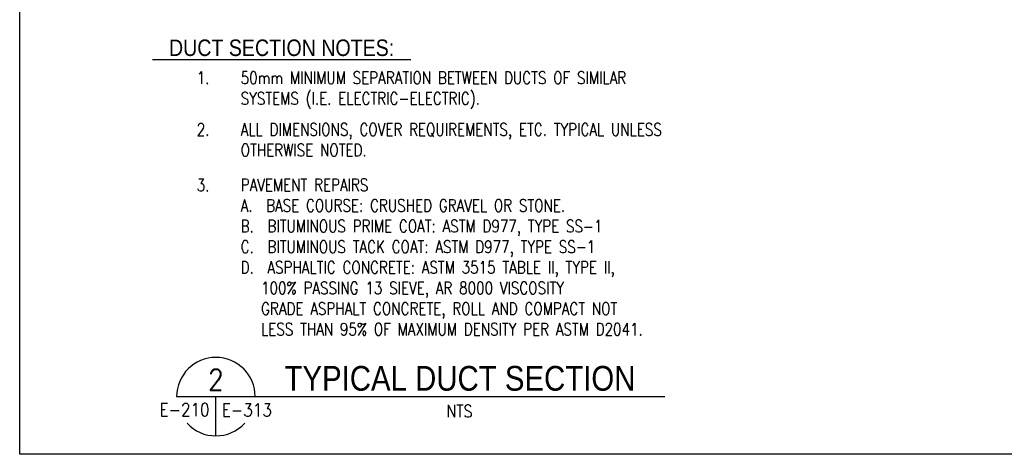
# Paper-space layout 'E-313' of a CAD drawing. Header units: millimetres. Extents: x 26 to 826, y 19 to 575.
# Tile 1 of 7: x 26 to 265, y 19 to 124. Entities that reach past the tile are written whole.
import ezdxf
from ezdxf.enums import TextEntityAlignment as Align

# ---------------------------------------------------------------- set-up
doc = ezdxf.new("R2010")
doc.units = ezdxf.units.MM
for name, color, linetype in [('D-DETL-TEXT', 2, 'Continuous'), ('E-ANNO-TEXT-', 5, 'Continuous'), ('E-ANNO-TEXT-TITL', 5, 'Continuous')]:
    doc.layers.add(name, color=color, linetype=linetype)
doc.styles.add('HELV', font='helv.shx', dxfattribs={"width": 0.85, "height": 0.25})
doc.styles.add('ROMANS', font='ROMANS.shx', dxfattribs={"width": 0.8})

psp = doc.layouts.new('E-313')

# ---------------------------------------------------------------- linework, layer by layer
at = {"layer": 'D-DETL-TEXT', "color": 5}
for p, q in [((58.61, 114.59), (121.26, 114.59)), ((83.53, 32.82), (182.88, 32.82))]:
    psp.add_line(p, q, dxfattribs=at)
at = {"layer": 'Defpoints'}
psp.add_lwpolyline([(26.42, 575.17), (776.41, 575.17), (776.41, 18.83), (26.42, 18.83)], close=True, dxfattribs=at)
at = {"layer": 'E-ANNO-TEXT-'}
for start, end in [(0, 180), (222.8054, 317.1946)]:
    psp.add_arc((74.01, 32.82), 9.52, start, end, dxfattribs=at)
at = {"layer": 'E-ANNO-TEXT-TITL', "lineweight": -3}
for p, q in [((64.48, 32.82), (83.53, 32.82)), ((74, 23.3), (74, 32.82))]:
    psp.add_line(p, q, dxfattribs=at)

# ---------------------------------------------------------------- texts
at = {"layer": 'D-DETL-TEXT', "color": 5, "style": 'HELV', "width": 0.85}
psp.add_text('DUCT SECTION NOTES:', height=4, dxfattribs=at).set_placement((89.94, 115.45), align=Align.CENTER)
psp.add_text('TYPICAL DUCT SECTION', height=6, dxfattribs=at).set_placement((133.2, 37.26), align=Align.MIDDLE)
at = {"layer": 'D-DETL-TEXT', "color": 5, "style": 'ROMANS', "width": 0.85}
psp.add_text('NTS', height=3, rotation=0, dxfattribs=at).set_placement((133.09, 29.3), align=Align.MIDDLE)
at = {"layer": 'D-DETL-TEXT', "char_height": 3, "width": 243.9637, "attachment_point": 1, "style": 'ROMANS'}
for s, insert in [('1.', (69.35, 111.66)), ('50mm MINIMUM SEPARATION BETWEEN DUCTS OF SIMILAR \\PSYSTEMS (I.E. ELECTRIC-ELECTRIC).', (80.02, 111.66)), ('2.', (69.35, 99.12)), ('ALL DIMENSIONS, COVER REQUIREMENTS, ETC. TYPICAL UNLESS \\POTHERWISE NOTED.', (80.02, 99.12)), ('3.', (69.35, 85.63)), ('PAVEMENT REPAIRS\\PA.  BASE COURSE: CRUSHED GRAVEL OR STONE.\\PB.  BITUMINOUS PRIME COAT: ASTM D977, TYPE SS-1\\PC.  BITUMINOUS TACK COAT: ASTM D977, TYPE SS-1\\PD.  ASPHALTIC CONCRETE: ASTM 3515 TABLE II, TYPE II, \\P   100% PASSING 13 SIEVE, AR 8000 VISCOSITY\\P   GRADE ASPHALT CONCRETE, ROLL AND COMPACT NOT \\P   LESS THAN 95% OF MAXIMUM DENSITY PER ASTM D2041.', (80.02, 85.68))]:
    psp.add_mtext(s, dxfattribs=dict(at, insert=insert))
at = {"layer": 'E-ANNO-TEXT-TITL', "lineweight": -3, "style": 'ROMANS', "width": 0.85}
psp.add_text('2', height=5.08, dxfattribs=at).set_placement((74, 34.41), align=Align.CENTER)
psp.add_text('E-210', height=3.175, dxfattribs=at).set_placement((72.47, 31.24), align=Align.TOP_RIGHT)
psp.add_text('E-313', height=3.175, dxfattribs=at).set_placement((75.43, 31.17), align=Align.TOP_LEFT)

doc.saveas('drawing.dxf')
